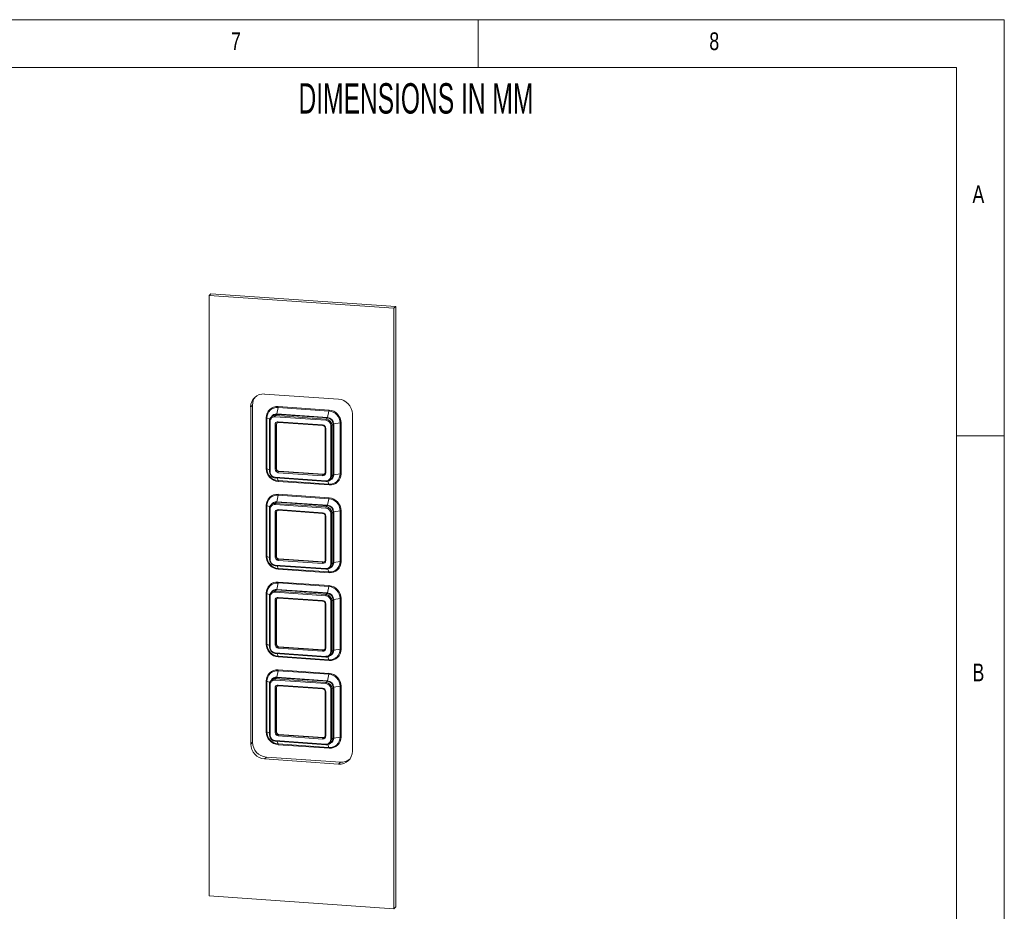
# Paper-space layout 'Sheet2' of a CAD drawing. Header units: millimetres. Extents: x 5 to 415, y 5 to 292.
# Tile 6 of 6: x 312 to 415, y 199 to 292. Entities that reach past the tile are written whole.
import ezdxf

# ---------------------------------------------------------------- set-up
doc = ezdxf.new("R2010")
doc.units = ezdxf.units.MM
doc.styles.add('SLDTEXTSTYLE0', font='TXT', dxfattribs={"width": 0.605})
doc.styles.add('SLDTEXTSTYLE1', font='TXT', dxfattribs={"width": 0.75})

psp = doc.layouts.new('Sheet2')

# ---------------------------------------------------------------- linework, layer by layer
at = {"color": 7, "linetype": 'Continuous', "lineweight": 0}
for p, q in [((415, 292), (5, 292)), ((360, 287), (360, 292)), ((415, 5), (415, 292)), ((410, 287), (10, 287)), ((410, 287), (410, 75)), ((415, 248.5), (410, 248.5))]:
    psp.add_line(p, q, dxfattribs=at)
at = {"color": 7, "linetype": 'Continuous', "lineweight": 15}
for p, q in [((332.08, 263.35), (331.89, 263.16)), ((331.89, 200.38), (331.89, 263.16)), ((331.89, 263.16), (351.21, 261.82)), ((332.08, 263.35), (351.4, 262.01)), ((351.4, 262.01), (351.21, 261.82)), ((351.21, 261.82), (351.21, 199.04)), ((351.4, 262.01), (351.4, 199.23)), ((337.69, 252.86), (345.41, 252.32)), ((336.43, 251.7), (336.24, 251.51)), ((336.24, 216.26), (336.24, 251.51)), ((336.43, 216.44), (336.43, 251.7)), ((339.1, 251.45), (338.96, 250.78)), ((344.41, 251.08), (339.1, 251.45)), ((339.11, 251.55), (344.42, 251.18)), ((337.85, 245.06), (337.85, 250.38)), ((337.93, 250.36), (337.93, 245.05)), ((338.5, 250.57), (338.37, 250.45)), ((344.09, 250.11), (338.78, 250.48)), ((338.93, 250.72), (338.8, 250.6)), ((338.8, 250.6), (344.12, 250.23)), ((344.25, 250.36), (338.93, 250.72)), ((338.96, 250.78), (344.27, 250.41)), ((344.25, 250.36), (344.12, 250.23)), ((344.41, 251.08), (344.27, 250.41)), ((346.86, 250.77), (346.86, 215.52)), ((338.2, 250.03), (338.2, 244.72)), ((338.27, 250.01), (338.27, 244.69)), ((338.78, 245), (338.78, 249.63)), ((338.94, 249.69), (338.9, 249.65)), ((338.9, 249.65), (338.9, 245.01)), ((338.94, 249.69), (338.94, 245.05)), ((339.12, 249.95), (343.75, 249.63)), ((339.14, 249.87), (343.77, 249.55)), ((344.02, 249.29), (344.02, 244.65)), ((344.09, 249.26), (344.09, 244.63)), ((344.6, 244.25), (344.6, 249.57)), ((344.85, 249.71), (344.72, 249.59)), ((344.72, 249.59), (344.72, 244.27)), ((344.85, 244.4), (344.85, 249.71)), ((345.58, 249.83), (344.91, 249.73)), ((344.91, 249.73), (344.91, 244.42)), ((345.58, 244.52), (345.58, 249.83)), ((345.68, 249.83), (345.68, 244.52)), ((338.94, 245.05), (338.9, 245.01)), ((338.78, 244.15), (344.09, 243.78)), ((338.8, 244.08), (344.11, 243.71)), ((343.75, 244.31), (339.12, 244.63)), ((339.18, 244.79), (339.14, 244.76)), ((339.14, 244.76), (343.78, 244.43)), ((339.18, 244.79), (343.82, 244.47)), ((343.82, 244.47), (343.78, 244.43)), ((344.55, 243.86), (344.68, 243.99)), ((344.85, 244.4), (344.72, 244.27)), ((345.58, 244.52), (344.91, 244.42)), ((339.1, 243.8), (344.41, 243.43)), ((344.42, 243.35), (339.11, 243.72)), ((339.1, 242.28), (338.96, 241.6)), ((344.41, 241.91), (339.1, 242.28)), ((339.11, 242.37), (344.42, 242)), ((344.41, 241.91), (344.27, 241.24)), ((337.85, 235.89), (337.85, 241.2)), ((337.93, 241.19), (337.93, 235.87)), ((338.2, 240.85), (338.2, 235.54)), ((338.27, 240.83), (338.27, 235.52)), ((338.5, 241.39), (338.37, 241.27)), ((344.09, 240.93), (338.78, 241.3)), ((338.93, 241.55), (338.8, 241.42)), ((338.8, 241.42), (344.12, 241.05)), ((344.25, 241.18), (338.93, 241.55)), ((338.96, 241.6), (344.27, 241.24)), ((344.25, 241.18), (344.12, 241.05)), ((338.78, 235.82), (338.78, 240.46)), ((338.94, 240.51), (338.9, 240.47)), ((338.9, 240.47), (338.9, 235.84)), ((338.94, 240.51), (338.94, 235.88)), ((339.12, 240.77), (343.75, 240.45)), ((339.14, 240.7), (343.77, 240.37)), ((344.02, 240.11), (344.02, 235.48)), ((344.09, 240.09), (344.09, 235.45)), ((344.6, 235.08), (344.6, 240.39)), ((344.85, 240.53), (344.72, 240.41)), ((344.72, 240.41), (344.72, 235.1)), ((344.85, 235.22), (344.85, 240.53)), ((345.58, 240.65), (344.91, 240.55)), ((344.91, 240.55), (344.91, 235.24)), ((345.58, 235.34), (345.58, 240.65)), ((345.68, 240.66), (345.68, 235.34)), ((338.94, 235.88), (338.9, 235.84)), ((338.78, 234.97), (344.09, 234.61)), ((338.8, 234.9), (344.11, 234.53)), ((343.75, 235.14), (339.12, 235.46)), ((339.18, 235.62), (339.14, 235.58)), ((339.14, 235.58), (343.78, 235.26)), ((339.18, 235.62), (343.82, 235.3)), ((343.82, 235.3), (343.78, 235.26)), ((344.55, 234.69), (344.68, 234.81)), ((344.85, 235.22), (344.72, 235.1)), ((345.58, 235.34), (344.91, 235.24)), ((339.1, 234.62), (344.41, 234.25)), ((344.42, 234.17), (339.11, 234.54)), ((339.1, 233.1), (338.96, 232.43)), ((344.41, 232.73), (339.1, 233.1)), ((339.11, 233.19), (344.42, 232.83)), ((344.41, 232.73), (344.27, 232.06)), ((337.85, 226.71), (337.85, 232.02)), ((337.93, 232.01), (337.93, 226.7)), ((338.2, 231.68), (338.2, 226.37)), ((338.27, 231.65), (338.27, 226.34)), ((338.5, 232.22), (338.37, 232.09)), ((344.09, 231.76), (338.78, 232.13)), ((338.93, 232.37), (338.8, 232.25)), ((338.8, 232.25), (344.12, 231.88)), ((344.25, 232), (338.93, 232.37)), ((338.96, 232.43), (344.27, 232.06)), ((339.12, 231.59), (343.75, 231.27)), ((344.25, 232), (344.12, 231.88)), ((338.78, 226.64), (338.78, 231.28)), ((338.94, 231.34), (338.9, 231.3)), ((338.9, 231.3), (338.9, 226.66)), ((338.94, 231.34), (338.94, 226.7)), ((339.14, 231.52), (343.77, 231.2)), ((344.02, 230.94), (344.02, 226.3)), ((344.09, 230.91), (344.09, 226.27)), ((344.6, 225.9), (344.6, 231.21)), ((344.85, 231.36), (344.72, 231.23)), ((344.72, 231.23), (344.72, 225.92)), ((344.85, 226.04), (344.85, 231.36)), ((345.58, 231.48), (344.91, 231.38)), ((344.91, 231.38), (344.91, 226.06)), ((345.58, 226.17), (345.58, 231.48)), ((345.68, 231.48), (345.68, 226.17)), ((338.94, 226.7), (338.9, 226.66)), ((339.18, 226.44), (339.14, 226.4)), ((339.14, 226.4), (343.78, 226.08)), ((339.18, 226.44), (343.82, 226.12)), ((338.78, 225.8), (344.09, 225.43)), ((338.8, 225.72), (344.11, 225.36)), ((339.1, 225.44), (344.41, 225.07)), ((343.75, 225.96), (339.12, 226.28)), ((343.82, 226.12), (343.78, 226.08)), ((344.55, 225.51), (344.68, 225.64)), ((344.85, 226.04), (344.72, 225.92)), ((345.58, 226.17), (344.91, 226.06)), ((344.42, 225), (339.11, 225.37)), ((339.1, 223.92), (338.96, 223.25)), ((344.41, 223.55), (339.1, 223.92)), ((339.11, 224.02), (344.42, 223.65)), ((344.41, 223.55), (344.27, 222.88)), ((337.85, 217.53), (337.85, 222.85)), ((337.93, 222.83), (337.93, 217.52)), ((338.2, 222.5), (338.2, 217.19)), ((338.27, 222.48), (338.27, 217.16)), ((338.5, 223.04), (338.37, 222.92)), ((344.09, 222.58), (338.78, 222.95)), ((338.93, 223.19), (338.8, 223.07)), ((338.8, 223.07), (344.12, 222.7)), ((344.25, 222.83), (338.93, 223.19)), ((338.96, 223.25), (344.27, 222.88)), ((339.12, 222.42), (343.75, 222.1)), ((339.14, 222.34), (343.77, 222.02)), ((344.25, 222.83), (344.12, 222.7)), ((345.58, 222.3), (344.91, 222.2)), ((345.58, 216.99), (345.58, 222.3)), ((345.68, 222.3), (345.68, 216.99)), ((338.78, 217.47), (338.78, 222.1)), ((338.94, 222.16), (338.9, 222.12)), ((338.9, 222.12), (338.9, 217.49)), ((338.94, 222.16), (338.94, 217.52)), ((344.02, 221.76), (344.02, 217.12)), ((344.09, 221.74), (344.09, 217.1)), ((344.6, 216.73), (344.6, 222.04)), ((344.85, 222.18), (344.72, 222.06)), ((344.72, 222.06), (344.72, 216.74)), ((344.85, 216.87), (344.85, 222.18)), ((344.91, 222.2), (344.91, 216.89)), ((338.94, 217.52), (338.9, 217.49)), ((339.18, 217.26), (339.14, 217.23)), ((339.14, 217.23), (343.78, 216.91)), ((339.18, 217.26), (343.82, 216.94)), ((336.43, 216.44), (336.24, 216.26)), ((338.78, 216.62), (344.09, 216.25)), ((338.8, 216.55), (344.11, 216.18)), ((339.1, 216.27), (344.41, 215.9)), ((344.42, 215.82), (339.11, 216.19)), ((343.75, 216.78), (339.12, 217.11)), ((343.82, 216.94), (343.78, 216.91)), ((344.55, 216.34), (344.68, 216.46)), ((344.85, 216.87), (344.72, 216.74)), ((345.58, 216.99), (344.91, 216.89)), ((337.88, 214.89), (337.69, 214.71)), ((345.41, 214.17), (337.69, 214.71)), ((345.61, 214.36), (337.88, 214.89)), ((345.61, 214.36), (345.41, 214.17)), ((351.21, 199.04), (331.89, 200.38)), ((351.4, 199.23), (351.21, 199.04))]:
    psp.add_line(p, q, dxfattribs=at)
at = {"color": 8, "linetype": 'Continuous', "lineweight": 15}
for p, q in [((337.93, 250.36), (338.23, 250.22)), ((337.93, 245.05), (338.2, 244.93)), ((339.1, 243.8), (339, 244.06)), ((344.41, 243.43), (344.3, 243.73)), ((337.93, 241.19), (338.23, 241.05)), ((337.93, 235.87), (338.2, 235.75)), ((339.1, 234.62), (339, 234.89)), ((344.41, 234.25), (344.3, 234.56)), ((337.93, 232.01), (338.23, 231.87)), ((337.93, 226.7), (338.2, 226.58)), ((339.1, 225.44), (339, 225.71)), ((344.41, 225.07), (344.3, 225.38)), ((337.93, 222.83), (338.23, 222.7)), ((337.93, 217.52), (338.2, 217.4)), ((339.1, 216.27), (339, 216.53)), ((344.41, 215.9), (344.3, 216.2))]:
    psp.add_line(p, q, dxfattribs=at)
at = {"color": 7, "linetype": 'Continuous', "lineweight": 15, "flags": 128}
for points in [[(338.2, 250.03), (338.2, 250.03), (338.2, 250.04)], [(343.78, 249.55), (343.77, 249.55), (343.77, 249.55)], [(344.02, 249.29), (344.02, 249.29), (344.02, 249.3)], [(344.12, 243.71), (344.11, 243.71), (344.11, 243.71)], [(338.2, 240.85), (338.2, 240.86), (338.2, 240.86)], [(343.78, 240.38), (343.77, 240.37), (343.77, 240.37)], [(344.02, 240.11), (344.02, 240.11), (344.02, 240.12)], [(344.12, 234.53), (344.11, 234.53), (344.11, 234.53)], [(338.2, 231.68), (338.2, 231.68), (338.2, 231.68)], [(343.78, 231.2), (343.77, 231.2), (343.77, 231.2)], [(344.02, 230.94), (344.02, 230.94), (344.02, 230.94)], [(344.12, 225.36), (344.11, 225.36), (344.11, 225.36)], [(338.2, 222.5), (338.2, 222.5), (338.2, 222.51)], [(343.78, 222.03), (343.77, 222.02), (343.77, 222.02)], [(344.02, 221.76), (344.02, 221.76), (344.02, 221.77)], [(344.12, 216.18), (344.11, 216.18), (344.11, 216.18)]]:
    psp.add_lwpolyline(points, dxfattribs=at)
at = {"color": 8, "linetype": 'Continuous', "lineweight": 15, "flags": 128}
for points in [[(338.27, 250.01), (338.25, 250.01), (338.24, 250.01), (338.22, 250.01), (338.21, 250.02), (338.2, 250.02), (338.2, 250.03), (338.2, 250.03)], [(344.09, 249.26), (344.07, 249.27), (344.06, 249.27), (344.04, 249.27), (344.03, 249.28), (344.02, 249.28), (344.02, 249.29), (344.02, 249.29)], [(338.27, 244.69), (338.25, 244.69), (338.24, 244.7), (338.22, 244.7), (338.21, 244.71), (338.2, 244.71), (338.2, 244.71), (338.2, 244.72)], [(344.09, 244.63), (344.07, 244.63), (344.06, 244.63), (344.04, 244.64), (344.03, 244.64), (344.02, 244.64), (344.02, 244.65), (344.02, 244.65)], [(338.27, 240.83), (338.25, 240.83), (338.24, 240.83), (338.22, 240.84), (338.21, 240.84), (338.2, 240.85), (338.2, 240.85), (338.2, 240.85)], [(344.09, 240.09), (344.07, 240.09), (344.06, 240.09), (344.04, 240.1), (344.03, 240.1), (344.02, 240.1), (344.02, 240.11), (344.02, 240.11)], [(338.27, 235.52), (338.25, 235.52), (338.24, 235.52), (338.22, 235.52), (338.21, 235.53), (338.2, 235.53), (338.2, 235.54), (338.2, 235.54)], [(344.09, 235.45), (344.07, 235.45), (344.06, 235.46), (344.04, 235.46), (344.03, 235.46), (344.02, 235.47), (344.02, 235.47), (344.02, 235.48)], [(338.27, 231.65), (338.25, 231.65), (338.24, 231.66), (338.22, 231.66), (338.21, 231.67), (338.2, 231.67), (338.2, 231.67), (338.2, 231.68)], [(344.09, 230.91), (344.07, 230.91), (344.06, 230.92), (344.04, 230.92), (344.03, 230.92), (344.02, 230.93), (344.02, 230.93), (344.02, 230.94)], [(338.27, 226.34), (338.25, 226.34), (338.24, 226.34), (338.22, 226.35), (338.21, 226.35), (338.2, 226.36), (338.2, 226.36), (338.2, 226.37)], [(344.09, 226.27), (344.07, 226.28), (344.06, 226.28), (344.04, 226.28), (344.03, 226.29), (344.02, 226.29), (344.02, 226.3), (344.02, 226.3)], [(338.27, 222.48), (338.25, 222.48), (338.24, 222.48), (338.22, 222.48), (338.21, 222.49), (338.2, 222.49), (338.2, 222.5), (338.2, 222.5)], [(344.09, 221.74), (344.07, 221.74), (344.06, 221.74), (344.04, 221.74), (344.03, 221.75), (344.02, 221.75), (344.02, 221.76), (344.02, 221.76)], [(338.27, 217.16), (338.25, 217.17), (338.24, 217.17), (338.22, 217.17), (338.21, 217.18), (338.2, 217.18), (338.2, 217.19), (338.2, 217.19)], [(344.09, 217.1), (344.07, 217.1), (344.06, 217.1), (344.04, 217.11), (344.03, 217.11), (344.02, 217.12), (344.02, 217.12), (344.02, 217.12)]]:
    psp.add_lwpolyline(points, dxfattribs=at)
at = {"color": 7, "linetype": 'Continuous', "lineweight": 15}
for centre, radius, start, end in [((337.57, 251.53), 1.34, 85.2232, 180.6624), ((337.79, 251.71), 1.36, 140.1965, 180.4479), ((345.29, 250.76), 1.57, 0.69, 85.4711), ((339.01, 250.39), 1.16, 85.2232, 180.6624), ((339.01, 250.37), 1.08, 85.2232, 180.6624), ((338.64, 251.55), 0.469, 348.4632, 0.0882), ((343.95, 251.18), 0.469, 348.4632, 0.0882), ((344.31, 249.82), 1.37, 0.69, 85.4711), ((337.84, 250.13), 0.242, 69.5754, 87.9591), ((338.76, 250.04), 0.557, 85.2232, 180.6624), ((338.74, 250.01), 0.468, 85.2232, 180.6624), ((338.89, 250.16), 0.563, 85.3741, 133.7209), ((339, 250.49), 0.222, 151.6924, 184.2746), ((338.83, 250.8), 0.126, 324.1216, 352.4612), ((344.31, 250.13), 0.222, 151.6924, 184.2746), ((344.05, 249.56), 0.551, 0.69, 85.4711), ((344.07, 249.58), 0.656, 0.69, 85.4711), ((344.14, 250.43), 0.126, 324.1216, 352.4612), ((344.19, 249.7), 0.656, 0.69, 85.4711), ((344.21, 249.72), 0.694, 0.69, 85.4711), ((344.31, 249.82), 1.27, 0.69, 85.4711), ((339.09, 249.64), 0.312, 85.2232, 180.6624), ((338.81, 249.84), 0.212, 261.5, 295.4976), ((339.12, 249.65), 0.223, 85.2232, 180.6624), ((339.17, 249.69), 0.226, 141.3665, 180.4379), ((343.72, 249.26), 0.367, 0.69, 85.4711), ((343.76, 249.29), 0.262, 0.69, 85.4711), ((344.63, 249.78), 0.212, 261.5, 295.4976), ((344.92, 249.61), 0.12, 93.7944, 123.484), ((345.65, 249.38), 0.452, 85.9221, 97.981), ((339.22, 245.08), 1.37, 180.69, 265.4711), ((337.84, 244.82), 0.242, 69.5754, 87.9591), ((339.2, 245.06), 1.27, 180.69, 265.4711), ((338.81, 245.21), 0.212, 261.5, 295.4976), ((339.15, 245), 0.367, 180.69, 265.4711), ((339.16, 245.02), 0.262, 180.69, 265.4711), ((339.2, 245.05), 0.262, 180.69, 265.4711), ((338.86, 244.73), 0.656, 180.69, 265.4711), ((338.82, 244.7), 0.551, 180.69, 265.4711), ((339.34, 244.65), 0.222, 151.6924, 184.2746), ((343.78, 244.62), 0.312, 265.2232, 0.6624), ((343.97, 244.33), 0.222, 151.6924, 184.2746), ((343.8, 244.66), 0.223, 265.2232, 0.6624), ((343.84, 244.7), 0.227, 265.5602, 306.5935), ((344.13, 244.25), 0.468, 265.2232, 0.6624), ((344.16, 244.27), 0.557, 265.2232, 0.6624), ((344.5, 244.51), 1.08, 265.2232, 0.6624), ((344.52, 244.51), 1.16, 265.2232, 0.6624), ((344.63, 244.46), 0.212, 261.5, 295.4976), ((344.29, 244.39), 0.563, 314.3561, 0.4939), ((344.92, 244.3), 0.12, 93.7944, 123.484), ((345.65, 244.07), 0.452, 85.9221, 97.981), ((338.86, 243.73), 0.245, 358.0666, 16.1062), ((339.01, 241.21), 1.16, 85.2232, 180.6624), ((339.01, 241.2), 1.08, 85.2232, 180.6624), ((338.64, 242.37), 0.469, 348.4632, 0.0882), ((343.95, 242), 0.469, 348.4632, 0.0882), ((344.31, 240.64), 1.27, 0.69, 85.4711), ((344.31, 240.64), 1.37, 0.69, 85.4711), ((337.84, 240.96), 0.242, 69.5754, 87.9591), ((338.76, 240.87), 0.557, 85.2232, 180.6624), ((338.74, 240.83), 0.468, 85.2232, 180.6624), ((338.89, 240.99), 0.563, 85.3741, 133.7209), ((339, 241.32), 0.222, 151.6924, 184.2746), ((338.83, 241.62), 0.126, 324.1216, 352.4612), ((344.31, 240.95), 0.222, 151.6924, 184.2746), ((344.05, 240.38), 0.551, 0.69, 85.4711), ((344.07, 240.4), 0.656, 0.69, 85.4711), ((344.14, 241.25), 0.126, 324.1216, 352.4612), ((344.19, 240.53), 0.656, 0.69, 85.4711), ((344.21, 240.54), 0.694, 0.69, 85.4711), ((339.09, 240.46), 0.312, 85.2232, 180.6624), ((338.81, 240.67), 0.212, 261.5, 295.4976), ((339.12, 240.48), 0.223, 85.2232, 180.6624), ((339.17, 240.51), 0.226, 141.3665, 180.4379), ((343.72, 240.08), 0.367, 0.69, 85.4711), ((343.76, 240.12), 0.262, 0.69, 85.4711), ((344.63, 240.6), 0.212, 261.5, 295.4976), ((344.92, 240.43), 0.12, 93.7944, 123.484), ((345.65, 240.21), 0.452, 85.9221, 97.981), ((339.22, 235.9), 1.37, 180.69, 265.4711), ((337.84, 235.65), 0.242, 69.5754, 87.9591), ((339.2, 235.89), 1.27, 180.69, 265.4711), ((338.81, 236.03), 0.212, 261.5, 295.4976), ((339.15, 235.82), 0.367, 180.69, 265.4711), ((339.16, 235.84), 0.262, 180.69, 265.4711), ((339.2, 235.88), 0.262, 180.69, 265.4711), ((338.86, 235.56), 0.656, 180.69, 265.4711), ((338.82, 235.52), 0.551, 180.69, 265.4711), ((339.34, 235.47), 0.222, 151.6924, 184.2746), ((343.78, 235.45), 0.312, 265.2232, 0.6624), ((343.97, 235.15), 0.222, 151.6924, 184.2746), ((343.8, 235.48), 0.223, 265.2232, 0.6624), ((343.84, 235.52), 0.227, 265.5602, 306.5935), ((344.13, 235.07), 0.468, 265.2232, 0.6624), ((344.16, 235.09), 0.557, 265.2232, 0.6624), ((344.5, 235.33), 1.08, 265.2232, 0.6624), ((344.52, 235.33), 1.16, 265.2232, 0.6624), ((344.63, 235.29), 0.212, 261.5, 295.4976), ((344.29, 235.22), 0.563, 314.3561, 0.4939), ((344.92, 235.12), 0.12, 93.7944, 123.484), ((345.65, 234.89), 0.452, 85.9221, 97.981), ((338.86, 234.55), 0.245, 358.0666, 16.1062), ((339.01, 232.04), 1.16, 85.2232, 180.6624), ((339.01, 232.02), 1.08, 85.2232, 180.6624), ((338.64, 233.19), 0.469, 348.4632, 0.0882), ((343.95, 232.82), 0.469, 348.4632, 0.0882), ((344.31, 231.46), 1.27, 0.69, 85.4711), ((344.31, 231.46), 1.37, 0.69, 85.4711), ((337.84, 231.78), 0.242, 69.5754, 87.9591), ((338.76, 231.69), 0.557, 85.2232, 180.6624), ((338.74, 231.66), 0.468, 85.2232, 180.6624), ((338.89, 231.81), 0.563, 85.3741, 133.7209), ((339, 232.14), 0.222, 151.6924, 184.2746), ((339.09, 231.28), 0.312, 85.2232, 180.6624), ((338.83, 232.45), 0.126, 324.1216, 352.4612), ((344.31, 231.77), 0.222, 151.6924, 184.2746), ((344.05, 231.21), 0.551, 0.69, 85.4711), ((344.07, 231.22), 0.656, 0.69, 85.4711), ((344.14, 232.08), 0.126, 324.1216, 352.4612), ((344.19, 231.35), 0.656, 0.69, 85.4711), ((344.21, 231.37), 0.694, 0.69, 85.4711), ((338.81, 231.49), 0.212, 261.5, 295.4976), ((339.12, 231.3), 0.223, 85.2232, 180.6624), ((339.17, 231.34), 0.226, 141.3665, 180.4379), ((343.72, 230.91), 0.367, 0.69, 85.4711), ((343.76, 230.94), 0.262, 0.69, 85.4711), ((344.63, 231.42), 0.212, 261.5, 295.4976), ((344.92, 231.26), 0.12, 93.7944, 123.484), ((345.65, 231.03), 0.452, 85.9221, 97.981), ((339.22, 226.73), 1.37, 180.69, 265.4711), ((337.84, 226.47), 0.242, 69.5754, 87.9591), ((339.2, 226.71), 1.27, 180.69, 265.4711), ((338.81, 226.85), 0.212, 261.5, 295.4976), ((339.15, 226.65), 0.367, 180.69, 265.4711), ((339.16, 226.66), 0.262, 180.69, 265.4711), ((339.2, 226.7), 0.262, 180.69, 265.4711), ((339.34, 226.3), 0.222, 151.6924, 184.2746), ((338.86, 226.38), 0.656, 180.69, 265.4711), ((338.82, 226.35), 0.551, 180.69, 265.4711), ((338.86, 225.37), 0.245, 358.0666, 16.1062), ((343.78, 226.27), 0.312, 265.2232, 0.6624), ((343.97, 225.98), 0.222, 151.6924, 184.2746), ((343.8, 226.3), 0.223, 265.2232, 0.6624), ((343.84, 226.35), 0.227, 265.5602, 306.5935), ((344.13, 225.9), 0.468, 265.2232, 0.6624), ((344.16, 225.91), 0.557, 265.2232, 0.6624), ((344.5, 226.15), 1.08, 265.2232, 0.6624), ((344.52, 226.16), 1.16, 265.2232, 0.6624), ((344.63, 226.11), 0.212, 261.5, 295.4976), ((344.29, 226.04), 0.563, 314.3561, 0.4939), ((344.92, 225.94), 0.12, 93.7944, 123.484), ((345.65, 225.72), 0.452, 85.9221, 97.981), ((339.01, 222.86), 1.16, 85.2232, 180.6624), ((339.01, 222.84), 1.08, 85.2232, 180.6624), ((338.64, 224.02), 0.469, 348.4632, 0.0882), ((343.95, 223.65), 0.469, 348.4632, 0.0882), ((344.31, 222.29), 1.27, 0.69, 85.4711), ((344.31, 222.29), 1.37, 0.69, 85.4711), ((337.84, 222.61), 0.242, 69.5754, 87.9591), ((338.76, 222.51), 0.557, 85.2232, 180.6624), ((338.74, 222.48), 0.468, 85.2232, 180.6624), ((338.89, 222.63), 0.563, 85.3741, 133.7209), ((339, 222.97), 0.222, 151.6924, 184.2746), ((339.09, 222.11), 0.312, 85.2232, 180.6624), ((339.12, 222.12), 0.223, 85.2232, 180.6624), ((338.83, 223.27), 0.126, 324.1216, 352.4612), ((339.17, 222.16), 0.226, 141.3665, 180.4379), ((344.31, 222.6), 0.222, 151.6924, 184.2746), ((344.05, 222.03), 0.551, 0.69, 85.4711), ((344.07, 222.05), 0.656, 0.69, 85.4711), ((344.14, 222.9), 0.126, 324.1216, 352.4612), ((344.19, 222.17), 0.656, 0.69, 85.4711), ((344.21, 222.19), 0.694, 0.69, 85.4711), ((345.65, 221.85), 0.452, 85.9221, 97.981), ((338.81, 222.31), 0.212, 261.5, 295.4976), ((343.72, 221.73), 0.367, 0.69, 85.4711), ((343.76, 221.76), 0.262, 0.69, 85.4711), ((344.63, 222.25), 0.212, 261.5, 295.4976), ((344.92, 222.08), 0.12, 93.7944, 123.484), ((339.22, 217.55), 1.37, 180.69, 265.4711), ((337.84, 217.29), 0.242, 69.5754, 87.9591), ((339.2, 217.54), 1.27, 180.69, 265.4711), ((338.86, 217.2), 0.656, 180.69, 265.4711), ((338.82, 217.17), 0.551, 180.69, 265.4711), ((338.81, 217.68), 0.212, 261.5, 295.4976), ((339.15, 217.47), 0.367, 180.69, 265.4711), ((339.16, 217.49), 0.262, 180.69, 265.4711), ((339.2, 217.53), 0.262, 180.69, 265.4711), ((339.34, 217.12), 0.222, 151.6924, 184.2746), ((337.81, 216.27), 1.57, 180.69, 265.4711), ((338, 216.46), 1.57, 180.69, 265.4711), ((338.86, 216.2), 0.245, 358.0666, 16.1062), ((343.78, 217.1), 0.312, 265.2232, 0.6624), ((343.97, 216.8), 0.222, 151.6924, 184.2746), ((343.8, 217.13), 0.223, 265.2232, 0.6624), ((343.84, 217.17), 0.227, 265.5602, 306.5935), ((344.13, 216.72), 0.468, 265.2232, 0.6624), ((344.16, 216.74), 0.557, 265.2232, 0.6624), ((344.5, 216.98), 1.08, 265.2232, 0.6624), ((344.52, 216.98), 1.16, 265.2232, 0.6624), ((344.63, 216.93), 0.212, 261.5, 295.4976), ((344.29, 216.86), 0.563, 314.3561, 0.4939), ((344.92, 216.77), 0.12, 93.7944, 123.484), ((345.65, 216.54), 0.452, 85.9221, 97.981), ((345.52, 215.5), 1.34, 265.2232, 0.6624), ((345.71, 215.72), 1.36, 265.5498, 307.7616)]:
    psp.add_arc(centre, radius, start, end, dxfattribs=at)
at = {"color": 8, "linetype": 'Continuous', "lineweight": 15}
for centre, radius, start, end in [((338.91, 250.19), 0.59, 85.2309, 154.09), ((339.21, 249.93), 0.0926, 169.6217, 218.8448), ((343.84, 249.61), 0.0926, 169.6217, 218.8448), ((338.87, 244.13), 0.0926, 169.6217, 218.8448), ((344.32, 244.41), 0.589, 293.8645, 0.7299), ((344.18, 243.77), 0.0926, 169.6217, 218.8448), ((338.91, 241.02), 0.59, 85.2309, 154.09), ((339.21, 240.75), 0.0926, 169.6217, 218.8448), ((343.84, 240.43), 0.0926, 169.6217, 218.8448), ((338.87, 234.96), 0.0926, 169.6217, 218.8448), ((344.32, 235.23), 0.589, 293.8645, 0.7299), ((344.18, 234.59), 0.0926, 169.6217, 218.8448), ((338.91, 231.84), 0.59, 85.2309, 154.09), ((339.21, 231.58), 0.0926, 169.6217, 218.8448), ((343.84, 231.26), 0.0926, 169.6217, 218.8448), ((338.87, 225.78), 0.0926, 169.6217, 218.8448), ((344.18, 225.41), 0.0926, 169.6217, 218.8448), ((344.32, 226.06), 0.589, 293.8645, 0.7299), ((338.91, 222.66), 0.59, 85.2309, 154.09), ((339.21, 222.4), 0.0926, 169.6217, 218.8448), ((343.84, 222.08), 0.0926, 169.6217, 218.8448), ((338.87, 216.61), 0.0926, 169.6217, 218.8448), ((344.18, 216.24), 0.0926, 169.6217, 218.8448), ((344.32, 216.88), 0.589, 293.8645, 0.7299)]:
    psp.add_arc(centre, radius, start, end, dxfattribs=at)
at = {"color": 7, "linetype": 'Continuous', "lineweight": 15}
for points in [[(344.41, 243.43), (344.41, 243.42), (344.42, 243.41), (344.42, 243.4), (344.42, 243.37), (344.42, 243.36), (344.42, 243.35)], [(344.41, 234.25), (344.41, 234.25), (344.42, 234.24), (344.42, 234.22), (344.42, 234.2), (344.42, 234.18), (344.42, 234.17)], [(344.41, 225.07), (344.41, 225.07), (344.42, 225.06), (344.42, 225.04), (344.42, 225.02), (344.42, 225.01), (344.42, 225)], [(344.41, 215.9), (344.41, 215.89), (344.42, 215.88), (344.42, 215.87), (344.42, 215.85), (344.42, 215.83), (344.42, 215.82)]]:
    psp.add_open_spline(points, degree=3, dxfattribs=at)

# ---------------------------------------------------------------- texts
at = {"color": 7, "linetype": 'Continuous', "lineweight": 0, "attachment_point": 1}
for s, insert, char_height, style in [('7', (334.17, 290.67), 1.85, 'SLDTEXTSTYLE1'), ('8', (384.17, 290.67), 1.85, 'SLDTEXTSTYLE1'), ('DIMENSIONS IN MM', (341.23, 285.36), 3.175, 'SLDTEXTSTYLE0'), ('A', (411.67, 274.67), 1.85, 'SLDTEXTSTYLE1'), ('B', (411.67, 224.67), 1.85, 'SLDTEXTSTYLE1')]:
    psp.add_mtext(s, dxfattribs=dict(at, insert=insert, char_height=char_height, style=style))

doc.saveas('drawing.dxf')
